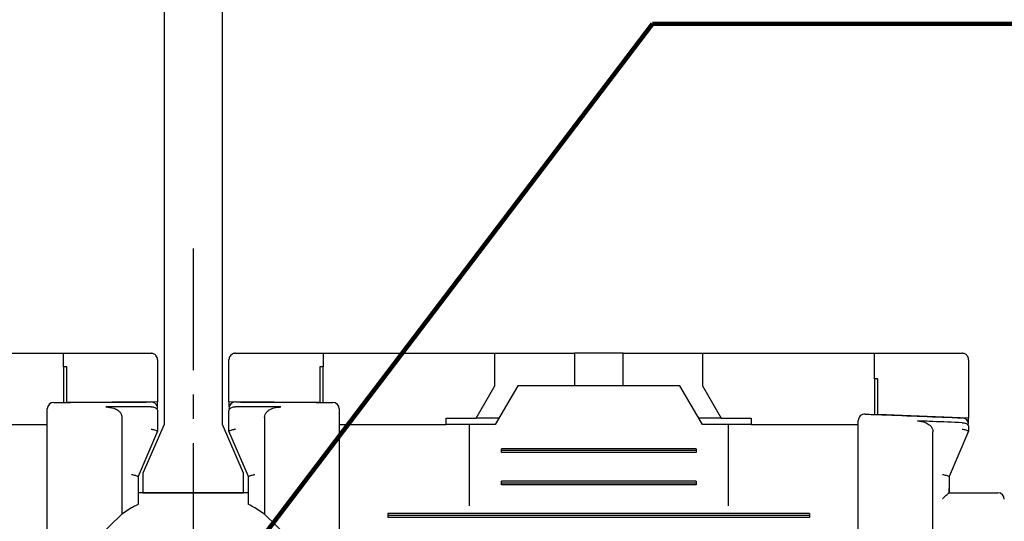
# Model space of a CAD drawing. Extents: x 2148 to 5199, y -907 to 1537.
# Tile 9 of 29: x 4493 to 4523, y 1411 to 1426. Entities that reach past the tile are written whole.
import ezdxf

# ---------------------------------------------------------------- set-up
doc = ezdxf.new("R2010")
doc.units = 0
doc.header["$LTSCALE"] = 3
doc.header["$MEASUREMENT"] = 0
doc.linetypes.add('CENTER', pattern=[2, 1.25, -0.25, 0.25, -0.25])
doc.layers.get('0').update_dxf_attribs({"linetype": 'CONTINUOUS'})
doc.layers.get('Defpoints').update_dxf_attribs({"linetype": 'CONTINUOUS'})
doc.layers.add('cen', color=1, linetype='CENTER')
doc.layers.add('di', color=3, linetype='CONTINUOUS')
doc.styles.add('KIM', font='ROMANS.shx', dxfattribs={"height": 5, "bigfont": 'GSG1.shx'})
doc.styles.get("Standard").update_dxf_attribs({"font": 'romans.shx', "height": 3, "bigfont": 'ghs.shx'})
doc.dimstyles.get("Standard").update_dxf_attribs({"dimtxt": 0.18, "dimasz": 0.18, "dimexe": 0.18, "dimexo": 0.0625, "dimgap": 0.09, "dimtad": 0, "dimtih": 1, "dimtoh": 1, "dimdec": 4, "dimzin": 0, "dimdsep": 46, "dimtxsty": 'Standard', "dimcen": 0.09, "dimadec": 0, "dimazin": 0, "dimtfac": 1, "dimtdec": 4, "dimtofl": 0, "dimtmove": 0, "dimatfit": 3, "dimfxl": 0, "dimtolj": 1, "dimtzin": 0, "dimarcsym": 0})
doc.dimstyles.new('STANDARD$0', dxfattribs={"dimtxt": 5, "dimasz": 5, "dimexe": 1, "dimexo": 2, "dimgap": 2, "dimtad": 1, "dimdec": 4, "dimzin": 12, "dimdsep": 46, "dimtxsty": 'KIM', "dimcen": -1, "dimdle": 0.1, "dimadec": 0, "dimazin": 0, "dimtfac": 1, "dimtdec": 4, "dimtmove": 0, "dimatfit": 3, "dimfxl": 0, "dimtolj": 1, "dimtzin": 0, "dimarcsym": 0})

# ---------------------------------------------------------------- blocks, each defined once
blk = doc.blocks.new('*D54')
at = {"layer": 'Defpoints', "color": 0}
for p in [(4474.121, 1416.034), (4464.359, 1317.434), (4498.321, 1317.434)]:
    blk.add_point(p, dxfattribs=at)
at = {"layer": 'di'}
for p, q in [((4472.121, 1416.034), (4462.359, 1416.034)), ((4464.359, 1413.234), (4464.359, 1320.234)), ((4496.321, 1317.434), (4462.359, 1317.434))]:
    blk.add_line(p, q, dxfattribs=at)
for points in [[(4463.892, 1413.234), (4464.826, 1413.234), (4464.359, 1416.034)], [(4463.892, 1320.234), (4464.826, 1320.234), (4464.359, 1317.434)]]:
    blk.add_solid(points, dxfattribs=at)
at = {"layer": 'di', "insert": (4460.859, 1367.134), "char_height": 3, "attachment_point": 5, "rotation": 90}
blk.add_mtext('\\A1;98.5', dxfattribs=at)
blk = doc.blocks.new('*D58')
at = {"layer": 'Defpoints', "color": 0}
for p in [(4501.676, 1408.034), (4501.598, 1407.034), (4531.135, 1407.034)]:
    blk.add_point(p, dxfattribs=at)
at = {"layer": 'di'}
for p, q in [((4531.135, 1410.834), (4531.135, 1418.349)), ((4503.676, 1408.034), (4533.135, 1408.034)), ((4531.135, 1407.034), (4531.135, 1408.034)), ((4503.598, 1407.034), (4533.135, 1407.034)), ((4531.135, 1404.234), (4531.135, 1401.434))]:
    blk.add_line(p, q, dxfattribs=at)
for points in [[(4530.668, 1410.834), (4531.601, 1410.834), (4531.135, 1408.034)], [(4530.668, 1404.234), (4531.601, 1404.234), (4531.135, 1407.034)]]:
    blk.add_solid(points, dxfattribs=at)
at = {"layer": 'di', "insert": (4527.635, 1415.991), "char_height": 3, "attachment_point": 5, "rotation": 90}
blk.add_mtext('\\A1;1', dxfattribs=at)
blk = doc.blocks.new('12323')
for p, q in [((3792.299, 1407.975), (3790.799, 1407.325)), ((3792.899, 1407.975), (3792.299, 1407.975)), ((3792.899, 1404.875), (3792.899, 1407.975)), ((3790.799, 1407.325), (3742.999, 1407.325)), ((3742.999, 1405.525), (3790.799, 1405.525)), ((3742.999, 1405.525), (3790.799, 1405.525)), ((3790.799, 1405.525), (3792.299, 1404.875)), ((3792.299, 1404.875), (3792.899, 1404.875))]:
    blk.add_line(p, q)
blk = doc.blocks.new('*D71')
at = {"layer": 'Defpoints', "color": 0}
for p in [(4496.621, 1466.134), (4464.359, 1416.034), (4474.121, 1416.034)]:
    blk.add_point(p, dxfattribs=at)
at = {"layer": 'di'}
for p, q in [((4494.621, 1466.134), (4462.359, 1466.134)), ((4464.359, 1463.334), (4464.359, 1418.834)), ((4472.121, 1416.034), (4462.359, 1416.034))]:
    blk.add_line(p, q, dxfattribs=at)
for points in [[(4463.892, 1463.334), (4464.826, 1463.334), (4464.359, 1466.134)], [(4463.892, 1418.834), (4464.826, 1418.834), (4464.359, 1416.034)]]:
    blk.add_solid(points, dxfattribs=at)
at = {"layer": 'di', "insert": (4460.859, 1440.022), "char_height": 3, "attachment_point": 5, "rotation": 90}
blk.add_mtext('\\A1;48', dxfattribs=at)

msp = doc.modelspace()

# ---------------------------------------------------------------- linework, layer by layer
for p, q in [((4489.021, 1416.034), (4494.321, 1416.034)), ((4494.321, 1415.62), (4494.321, 1416.034)), ((4494.321, 1416.034), (4497.021, 1416.034)), ((4497.221, 1415.834), (4497.221, 1414.533)), ((4499.421, 1414.533), (4499.421, 1415.834)), ((4499.621, 1416.034), (4502.321, 1416.034)), ((4502.321, 1416.034), (4502.321, 1415.62)), ((4502.321, 1416.034), (4507.621, 1416.034)), ((4507.621, 1415.034), (4507.621, 1416.034)), ((4507.621, 1416.034), (4509.571, 1416.034)), ((4509.571, 1416.034), (4510.071, 1416.034)), ((4510.071, 1416.034), (4510.071, 1415.034)), ((4511.571, 1416.034), (4510.071, 1416.034)), ((4511.571, 1415.034), (4511.571, 1416.034)), ((4511.571, 1416.034), (4512.071, 1416.034)), ((4512.071, 1416.034), (4514.021, 1416.034)), ((4514.021, 1416.034), (4514.021, 1415.034)), ((4514.021, 1416.034), (4519.321, 1416.034)), ((4519.321, 1415.248), (4519.321, 1416.034)), ((4522.221, 1415.834), (4522.221, 1414.034)), ((4494.321, 1415.62), (4494.321, 1414.52)), ((4494.421, 1414.521), (4494.421, 1415.621)), ((4502.221, 1415.621), (4502.221, 1414.521)), ((4502.321, 1414.52), (4502.321, 1415.62)), ((4519.321, 1415.248), (4519.321, 1414.148)), ((4519.421, 1414.145), (4519.421, 1415.244)), ((4507.044, 1414.034), (4507.621, 1415.034)), ((4508.321, 1415.034), (4507.628, 1413.834)), ((4513.321, 1415.034), (4508.321, 1415.034)), ((4514.014, 1413.834), (4513.321, 1415.034)), ((4514.021, 1415.034), (4514.598, 1414.034)), ((4497.221, 1414.533), (4494.421, 1414.521)), ((4497.021, 1414.384), (4497.021, 1414.384)), ((4497.221, 1414.38), (4497.221, 1414.533)), ((4502.221, 1414.521), (4499.421, 1414.533)), ((4499.421, 1414.533), (4499.421, 1414.38)), ((4499.622, 1414.384), (4499.621, 1414.384)), ((4496.121, 1414.055), (4496.121, 1411.071)), ((4497.221, 1414.252), (4497.221, 1413.635)), ((4499.421, 1413.635), (4499.421, 1414.252)), ((4500.521, 1414.055), (4500.521, 1411.071)), ((4506.121, 1414.034), (4507.044, 1414.034)), ((4506.121, 1413.834), (4506.121, 1414.034)), ((4507.744, 1414.034), (4507.044, 1414.034)), ((4514.598, 1414.034), (4513.898, 1414.034)), ((4514.598, 1414.034), (4515.521, 1414.034)), ((4515.521, 1414.034), (4515.521, 1413.834)), ((4522.221, 1414.034), (4519.421, 1414.145)), ((4522.221, 1413.89), (4522.221, 1414.034)), ((4490.521, 1413.834), (4493.821, 1413.834)), ((4502.821, 1413.834), (4506.121, 1413.834)), ((4506.821, 1413.834), (4506.121, 1413.834)), ((4506.821, 1413.834), (4506.821, 1411.334)), ((4507.628, 1413.834), (4506.821, 1413.834)), ((4514.821, 1413.834), (4514.014, 1413.834)), ((4514.821, 1411.334), (4514.821, 1413.834)), ((4515.521, 1413.834), (4514.821, 1413.834)), ((4515.521, 1413.834), (4518.821, 1413.834)), ((4522.021, 1413.893), (4522.028, 1413.893)), ((4522.221, 1413.762), (4522.221, 1413.635)), ((4493.821, 1398.234), (4493.821, 1413.437)), ((4497.221, 1413.634), (4496.621, 1412.234)), ((4497.221, 1413.635), (4497.221, 1413.634)), ((4499.421, 1413.634), (4499.421, 1413.635)), ((4500.021, 1412.234), (4499.421, 1413.634)), ((4502.821, 1413.437), (4502.821, 1398.234)), ((4521.121, 1398.22), (4521.121, 1413.614)), ((4522.221, 1413.634), (4521.621, 1412.234)), ((4522.221, 1413.635), (4522.221, 1413.634)), ((4507.821, 1412.977), (4507.821, 1413.092)), ((4513.821, 1413.092), (4507.821, 1413.092)), ((4513.821, 1413.034), (4507.821, 1413.034)), ((4513.821, 1412.977), (4507.821, 1412.977)), ((4513.821, 1413.092), (4513.821, 1412.977)), ((4518.821, 1398.234), (4518.821, 1413.076)), ((4496.621, 1412.235), (4496.621, 1411.377)), ((4496.621, 1412.234), (4496.621, 1412.235)), ((4500.021, 1411.377), (4500.021, 1412.235)), ((4500.021, 1412.235), (4500.021, 1412.234)), ((4521.621, 1412.235), (4521.621, 1411.867)), ((4521.621, 1412.234), (4521.621, 1412.235)), ((4507.821, 1411.977), (4507.821, 1412.092)), ((4513.821, 1412.092), (4507.821, 1412.092)), ((4513.821, 1412.034), (4507.821, 1412.034)), ((4513.821, 1411.977), (4507.821, 1411.977)), ((4513.821, 1412.092), (4513.821, 1411.977)), ((4500.021, 1411.734), (4496.621, 1411.734)), ((4521.62, 1411.734), (4522.621, 1411.734)), ((4521.621, 1411.867), (4521.621, 1411.734)), ((4496.121, 1411.071), (4495.371, 1410.349)), ((4496.421, 1411.267), (4496.121, 1411.071)), ((4500.521, 1411.071), (4500.221, 1411.267)), ((4501.271, 1410.349), (4500.521, 1411.071)), ((4504.321, 1411.092), (4504.321, 1410.977)), ((4517.321, 1411.092), (4504.321, 1411.092)), ((4517.321, 1411.034), (4504.321, 1411.034)), ((4517.321, 1410.977), (4504.321, 1410.977)), ((4517.321, 1411.092), (4517.321, 1410.977))]:
    msp.add_line(p, q)
at = {"flags": 128}
for points in [[(4494.421, 1415.621), (4494.409, 1415.621), (4494.396, 1415.621), (4494.384, 1415.621), (4494.371, 1415.621), (4494.359, 1415.621), (4494.346, 1415.62), (4494.334, 1415.62), (4494.321, 1415.62)], [(4502.321, 1415.62), (4502.309, 1415.62), (4502.296, 1415.62), (4502.284, 1415.621), (4502.271, 1415.621), (4502.259, 1415.621), (4502.246, 1415.621), (4502.234, 1415.621), (4502.221, 1415.621)], [(4519.421, 1415.244), (4519.409, 1415.244), (4519.396, 1415.245), (4519.384, 1415.245), (4519.371, 1415.246), (4519.359, 1415.246), (4519.346, 1415.247), (4519.334, 1415.247), (4519.321, 1415.248)]]:
    msp.add_lwpolyline(points, dxfattribs=at)
for centre, start, end in [((4494.021, 1414.318), 90.4313, 180), ((4497.021, 1414.333), 0, 90.1304), ((4499.621, 1414.333), 89.8696, 180), ((4502.621, 1414.318), 0, 89.5687), ((4519.021, 1413.959), 87.9234, 180), ((4522.021, 1413.842), 0, 87.6223), ((4523.121, 1411.534), 0, 90)]:
    msp.add_arc(centre, 0.2, start, end)
for points, knots in [([(4497.221, 1415.834), (4497.214, 1415.881), (4497.205, 1415.938), (4497.139, 1415.998), (4497.103, 1416.019), (4497.064, 1416.03), (4497.038, 1416.034), (4497.024, 1416.034), (4497.021, 1416.034)], [0, 0, 0, 0, 0.587218, 0.716965, 0.847439, 0.920034, 0.982091, 1, 1, 1, 1]), ([(4499.621, 1416.034), (4499.61, 1416.034), (4499.586, 1416.033), (4499.545, 1416.021), (4499.495, 1415.994), (4499.435, 1415.931), (4499.427, 1415.873), (4499.421, 1415.834)], [0, 0, 0, 0, 0.062255, 0.139638, 0.264123, 0.509304, 1, 1, 1, 1]), ([(4519.321, 1416.034), (4520.034, 1416.034), (4520.935, 1416.034), (4521.834, 1416.034), (4522.021, 1416.034)], [0, 0, 0, 0, 0.792364, 1, 1, 1, 1]), ([(4522.221, 1415.834), (4522.214, 1415.88), (4522.206, 1415.935), (4522.143, 1415.995), (4522.108, 1416.016), (4522.07, 1416.029), (4522.042, 1416.034), (4522.025, 1416.034), (4522.021, 1416.034)], [0, 0, 0, 0, 0.582295, 0.707133, 0.83265, 0.904335, 0.976667, 1, 1, 1, 1]), ([(4493.821, 1413.437), (4493.821, 1413.47), (4493.821, 1413.615), (4493.821, 1413.859), (4493.821, 1414.113), (4493.821, 1414.285), (4493.821, 1414.307), (4493.821, 1414.318)], [0, 0, 0, 0, 0.0708776, 0.3031649, 0.5354459, 0.7677235, 1, 1, 1, 1]), ([(4494.02, 1414.518), (4494.192, 1414.519), (4495.193, 1414.527), (4496.193, 1414.53), (4497.021, 1414.533)], [0, 0, 0, 0, 0.172485, 1, 1, 1, 1]), ([(4497.021, 1414.384), (4496.721, 1414.384), (4496.256, 1414.382), (4495.79, 1414.38), (4495.625, 1414.379)], [0, 0, 0, 0, 0.644488, 1, 1, 1, 1]), ([(4495.625, 1414.379), (4495.71, 1414.373), (4495.84, 1414.364), (4495.99, 1414.289), (4496.071, 1414.213), (4496.115, 1414.133), (4496.119, 1414.08), (4496.121, 1414.055)], [0, 0, 0, 0, 0.385289, 0.590763, 0.75634, 0.888404, 1, 1, 1, 1]), ([(4497.021, 1414.384), (4497.042, 1414.383), (4497.083, 1414.381), (4497.138, 1414.363), (4497.183, 1414.335), (4497.213, 1414.298), (4497.221, 1414.269), (4497.221, 1414.253), (4497.221, 1414.252)], [0, 0, 0, 0, 0.183846, 0.367402, 0.55858, 0.769685, 0.990925, 1, 1, 1, 1]), ([(4499.421, 1414.252), (4499.421, 1414.253), (4499.421, 1414.269), (4499.429, 1414.298), (4499.459, 1414.335), (4499.504, 1414.363), (4499.559, 1414.381), (4499.601, 1414.383), (4499.621, 1414.384)], [0, 0, 0, 0, 0.009075, 0.2303139, 0.4414182, 0.6325961, 0.8161544, 1, 1, 1, 1]), ([(4499.622, 1414.533), (4500.449, 1414.53), (4501.45, 1414.527), (4502.45, 1414.519), (4502.623, 1414.518)], [0, 0, 0, 0, 0.827515, 1, 1, 1, 1]), ([(4501.017, 1414.379), (4500.852, 1414.38), (4500.387, 1414.382), (4499.921, 1414.384), (4499.622, 1414.384)], [0, 0, 0, 0, 0.355512, 1, 1, 1, 1]), ([(4500.521, 1414.055), (4500.525, 1414.088), (4500.532, 1414.152), (4500.594, 1414.241), (4500.704, 1414.322), (4500.853, 1414.372), (4500.966, 1414.377), (4501.017, 1414.379)], [0, 0, 0, 0, 0.147855, 0.295343, 0.483266, 0.764247, 1, 1, 1, 1]), ([(4502.821, 1414.318), (4502.821, 1414.317), (4502.821, 1414.312), (4502.821, 1414.24), (4502.821, 1414.045), (4502.821, 1413.768), (4502.821, 1413.547), (4502.821, 1413.437)], [0, 0, 0, 0, 0.070842, 0.303125, 0.535414, 0.767707, 1, 1, 1, 1]), ([(4519.028, 1414.159), (4519.2, 1414.153), (4520.2, 1414.116), (4521.201, 1414.076), (4522.029, 1414.042)], [0, 0, 0, 0, 0.17144, 1, 1, 1, 1]), ([(4518.821, 1413.076), (4518.821, 1413.11), (4518.821, 1413.255), (4518.821, 1413.5), (4518.821, 1413.754), (4518.821, 1413.926), (4518.821, 1413.948), (4518.821, 1413.959)], [0, 0, 0, 0, 0.071852, 0.304045, 0.536089, 0.768042, 1, 1, 1, 1]), ([(4520.643, 1413.949), (4520.726, 1413.939), (4520.854, 1413.924), (4521, 1413.843), (4521.078, 1413.764), (4521.116, 1413.685), (4521.12, 1413.635), (4521.121, 1413.614)], [0, 0, 0, 0, 0.386444, 0.5980593, 0.7673494, 0.9030567, 1, 1, 1, 1]), ([(4522.021, 1413.893), (4521.721, 1413.906), (4521.262, 1413.925), (4520.802, 1413.943), (4520.643, 1413.949)], [0, 0, 0, 0, 0.652978, 1, 1, 1, 1]), ([(4522.028, 1413.893), (4522.049, 1413.891), (4522.09, 1413.888), (4522.144, 1413.869), (4522.188, 1413.84), (4522.215, 1413.803), (4522.221, 1413.776), (4522.221, 1413.762), (4522.221, 1413.762)], [0, 0, 0, 0, 0.188749, 0.377161, 0.574273, 0.792588, 0.990737, 1, 1, 1, 1]), ([(4497.021, 1413.699), (4497.023, 1413.699), (4497.039, 1413.696), (4497.077, 1413.687), (4497.132, 1413.673), (4497.181, 1413.658), (4497.215, 1413.644), (4497.219, 1413.638), (4497.221, 1413.635)], [0, 0, 0, 0, 0.014306, 0.155256, 0.370397, 0.58149, 0.790707, 1, 1, 1, 1]), ([(4499.421, 1413.635), (4499.423, 1413.638), (4499.428, 1413.644), (4499.461, 1413.658), (4499.51, 1413.673), (4499.565, 1413.687), (4499.604, 1413.696), (4499.62, 1413.699), (4499.621, 1413.699)], [0, 0, 0, 0, 0.2092927, 0.4185112, 0.6296038, 0.8447417, 0.9856936, 1, 1, 1, 1]), ([(4522.021, 1413.699), (4522.023, 1413.699), (4522.039, 1413.696), (4522.077, 1413.687), (4522.132, 1413.673), (4522.181, 1413.658), (4522.215, 1413.644), (4522.219, 1413.638), (4522.221, 1413.635)], [0, 0, 0, 0, 0.0143064, 0.1552583, 0.3703962, 0.5814888, 0.7907073, 1, 1, 1, 1]), ([(4496.421, 1412.299), (4496.423, 1412.298), (4496.439, 1412.295), (4496.477, 1412.287), (4496.532, 1412.273), (4496.581, 1412.257), (4496.615, 1412.244), (4496.619, 1412.238), (4496.621, 1412.235)], [0, 0, 0, 0, 0.014303, 0.155266, 0.37041, 0.5815, 0.790723, 1, 1, 1, 1]), ([(4500.021, 1412.235), (4500.023, 1412.238), (4500.028, 1412.244), (4500.061, 1412.257), (4500.11, 1412.273), (4500.165, 1412.287), (4500.204, 1412.295), (4500.22, 1412.298), (4500.221, 1412.299)], [0, 0, 0, 0, 0.209277, 0.4185, 0.629588, 0.844731, 0.985697, 1, 1, 1, 1]), ([(4521.421, 1412.299), (4521.423, 1412.298), (4521.439, 1412.295), (4521.477, 1412.287), (4521.532, 1412.273), (4521.581, 1412.257), (4521.615, 1412.244), (4521.619, 1412.238), (4521.621, 1412.235)], [0, 0, 0, 0, 0.014303, 0.155269, 0.370412, 0.5815, 0.790723, 1, 1, 1, 1]), ([(4521.421, 1411.557), (4521.422, 1411.558), (4521.431, 1411.567), (4521.468, 1411.603), (4521.524, 1411.657), (4521.577, 1411.704), (4521.609, 1411.729), (4521.616, 1411.733), (4521.62, 1411.734)], [0, 0, 0, 0, 0.007909, 0.106332, 0.436952, 0.679895, 0.839402, 1, 1, 1, 1]), ([(4521.62, 1411.734), (4521.621, 1411.779), (4521.621, 1411.824), (4521.621, 1411.867), (4521.621, 1411.867)], [0, 0, 0, 0, 0.9895606, 1, 1, 1, 1]), ([(4522.621, 1411.734), (4522.677, 1411.734), (4522.789, 1411.734), (4522.938, 1411.734), (4523.051, 1411.734), (4523.112, 1411.734), (4523.119, 1411.734), (4523.121, 1411.734)], [0, 0, 0, 0, 0.212947, 0.425872, 0.639421, 0.854292, 1, 1, 1, 1]), ([(4496.621, 1411.377), (4496.619, 1411.376), (4496.615, 1411.374), (4496.584, 1411.358), (4496.539, 1411.334), (4496.482, 1411.302), (4496.44, 1411.278), (4496.421, 1411.267)], [0, 0, 0, 0, 0.188953, 0.377388, 0.579409, 0.805369, 1, 1, 1, 1]), ([(4500.221, 1411.267), (4500.192, 1411.284), (4500.136, 1411.316), (4500.07, 1411.352), (4500.029, 1411.373), (4500.023, 1411.376), (4500.021, 1411.377)], [0, 0, 0, 0, 0.297963, 0.559959, 0.798937, 1, 1, 1, 1])]:
    msp.add_open_spline(points, degree=3, knots=knots)
at = {"layer": 'cen'}
for p, q in [((4498.321, 1419.267), (4498.321, 1314.128)), ((4498.321, 1411.389), (4498.321, 1404.679))]:
    msp.add_line(p, q, dxfattribs=at)

# ---------------------------------------------------------------- block references
at = {"layer": 'di', "rotation": 270}
msp.add_blockref('12323', (3091.896, 5204.633), dxfattribs=at)

# ---------------------------------------------------------------- dimensions: what is measured, and where the dimension line sits
at = {"layer": 'di'}
for base, p1, p2, text, picture, middle in [((4464.359, 1416.034), (4496.621, 1466.134), (4474.121, 1416.034), '48', '*D71', (4464.359, 1440.022)), ((4464.359, 1317.434), (4474.121, 1416.034), (4498.321, 1317.434), '98.5', '*D54', (4464.359, 1367.134))]:
    dim = msp.add_linear_dim(base=base, p1=p1, p2=p2, angle=90, text=text, dimstyle='STANDARD$0', override={"dimtxt": 3, "dimasz": 2.8, "dimexe": 2, "dimdec": 2, "dimzin": 8, "dimtxsty": 'Standard', "dimcen": 0, "dimclrd": 256, "dimclre": 256, "dimclrt": 256, "dimadec": 2, "dimazin": 2, "dimtfac": 0.6, "dimtdec": 2, "dimtzin": 8, "dimlwd": 65535, "dimlwe": 65535, "dimarcsym": 1}, dxfattribs=at)
    dim.commit()
    dim.dimension.update_dxf_attribs({"geometry": picture, "text_midpoint": middle, "dimtype": 160})
dim = msp.add_linear_dim(base=(4531.135, 1407.034), p1=(4501.676, 1408.034), p2=(4501.598, 1407.034), angle=270, dimstyle='STANDARD$0', override={"dimtxt": 3, "dimasz": 2.8, "dimexe": 2, "dimdec": 2, "dimzin": 8, "dimtxsty": 'Standard', "dimcen": 0, "dimclrd": 256, "dimclre": 256, "dimclrt": 256, "dimadec": 2, "dimazin": 2, "dimtfac": 0.6, "dimtdec": 2, "dimtzin": 8, "dimlwd": 65535, "dimlwe": 65535, "dimarcsym": 1}, dxfattribs=at)
dim.commit()
dim.dimension.update_dxf_attribs({"geometry": '*D58', "text_midpoint": (4531.135, 1415.991), "dimtype": 160})

# ---------------------------------------------------------------- leaders
at = {"layer": 'di', "annotation_type": 0, "has_hookline": 1, "hookline_direction": 0}
for points, text_width in [([(4498.321, 1407.573), (4512.479, 1426.188), (4515.679, 1426.188)], 26.946), ([(4508.321, 1369.134), (4547.565, 1423.625), (4550.765, 1423.625)], 31.6), ([(4516.921, 1369.134), (4546.351, 1412.375), (4549.551, 1412.375)], 45.067)]:
    msp.add_leader(points, dimstyle='Standard', override={"dimtxt": 4, "dimasz": 3.2, "dimexe": 2, "dimexo": 2, "dimgap": 2, "dimtad": 1, "dimtih": 0, "dimtoh": 0, "dimdec": 2, "dimzin": 8, "dimcen": 0, "dimclrd": 256, "dimclre": 256, "dimclrt": 256, "dimadec": 2, "dimazin": 2, "dimtfac": 0.6, "dimtdec": 2, "dimtofl": 1, "dimtzin": 8, "dimlwd": 65535, "dimlwe": 65535, "dimarcsym": 1}, dxfattribs=dict(at, text_width=text_width))

doc.saveas('drawing.dxf')
